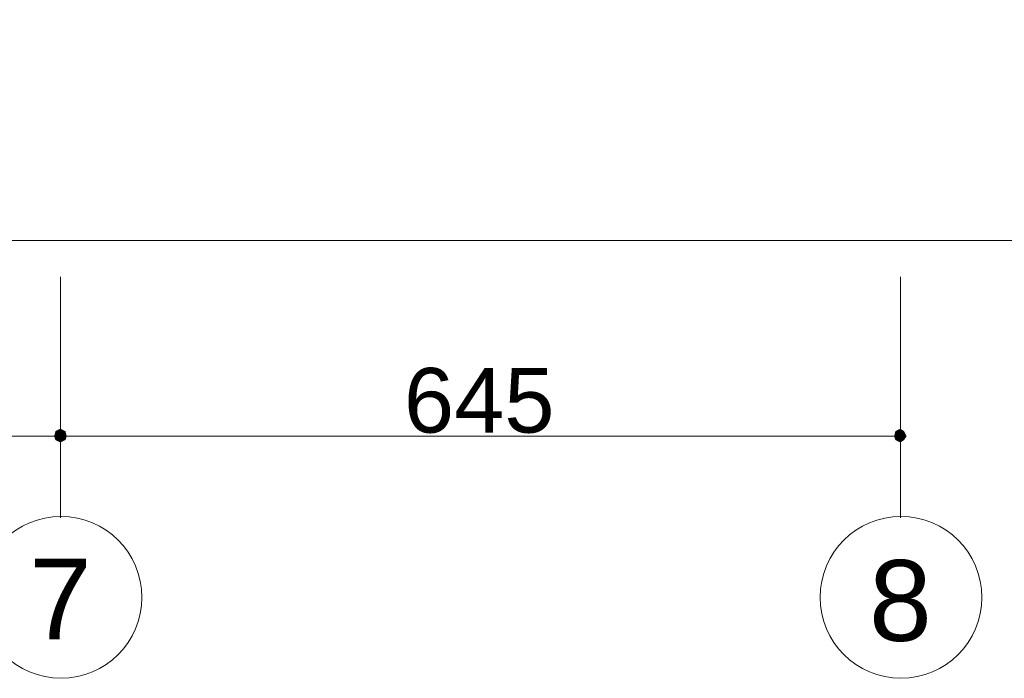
# Model space of a CAD drawing. Header units: metres. Extents: x 5.7 to 89.8, y 4 to 63.5.
# Tile 19 of 45: x 49.3 to 56.8, y 14.7 to 19.7. Entities that reach past the tile are written whole.
import ezdxf

# ---------------------------------------------------------------- set-up
doc = ezdxf.new("R2010")
doc.units = ezdxf.units.M
doc.header["$MEASUREMENT"] = 0
for name, color, linetype in [('PDF10_ax', 7, 'Continuous'), ('PDF10_dim', 7, 'Continuous'), ('PDF10_furn', 7, 'Continuous'), ('PDF10_Text', 7, 'Continuous'), ('PDF10_W', 7, 'Continuous')]:
    doc.layers.add(name, color=color, linetype=linetype)
doc.styles.add('PDF Arial', font='arial.ttf')

msp = doc.modelspace()

# ---------------------------------------------------------------- linework, layer by layer
at = {"layer": 'PDF10_ax', "lineweight": 9}
for points in [[(49.5846, 17.7375), (49.5846, 15.8883)], [(56.0375, 17.7375), (56.0375, 15.8883)]]:
    msp.add_lwpolyline(points, dxfattribs=at)
for centre in [(49.5894, 15.2767), (56.0423, 15.2767)]:
    msp.add_circle(centre, 0.6212, dxfattribs=at)
at = {"layer": 'PDF10_dim', "lineweight": 20}
msp.add_lwpolyline([(49.5846, 16.4565), (49.5846, 17.4582)], close=True, dxfattribs=at)
for points in [[(56.0375, 16.8899), (56.0375, 16.4565)], [(49.4883, 16.5143), (43.6807, 16.5143)], [(55.9316, 16.5143), (49.6809, 16.5143)]]:
    msp.add_lwpolyline(points, dxfattribs=at)
at = {"layer": 'PDF10_furn', "lineweight": 9}
msp.add_lwpolyline([(58.1853, 29.0156), (58.1853, 18.0168), (15.2301, 18.0168), (15.2301, 52.8143), (66.0829, 52.8143), (66.0829, 29.0156)], close=True, dxfattribs=at)
at = {"layer": 'PDF10_W', "lineweight": 9}
for points in [[(49.5365, 16.5143), (49.4883, 16.5143)], [(49.6328, 16.5143), (49.6809, 16.5143)], [(55.9894, 16.5143), (55.9316, 16.5143)]]:
    msp.add_lwpolyline(points, dxfattribs=at)
at = {"layer": 'PDF10_W', "transparency": 33554559}
for points in [[(49.5846, 16.5721), (49.5461, 16.5528), (49.5846, 16.5143)], [(49.5846, 16.5143), (49.5846, 16.5721), (49.5461, 16.5528)], [(49.5846, 16.5143), (49.6232, 16.5528), (49.5846, 16.5721)], [(49.6232, 16.5528), (49.5846, 16.5143), (49.5846, 16.5721)], [(56.0375, 16.5143), (56.0375, 16.5721), (55.999, 16.5528)], [(56.0664, 16.5528), (56.0375, 16.5143), (56.0375, 16.5721)], [(49.5461, 16.5528), (49.5846, 16.5143), (49.5365, 16.5143)], [(49.5461, 16.5528), (49.5365, 16.5143), (49.5846, 16.5143)], [(49.5365, 16.5143), (49.5461, 16.4854), (49.5846, 16.5143)], [(49.5365, 16.5143), (49.5846, 16.5143), (49.5461, 16.4854)], [(49.5461, 16.4854), (49.5846, 16.5143), (49.5846, 16.4661)], [(49.5846, 16.5143), (49.5461, 16.4854), (49.5846, 16.4661)], [(49.6328, 16.5143), (49.5846, 16.5143), (49.6232, 16.5528)], [(49.6328, 16.5143), (49.6232, 16.5528), (49.5846, 16.5143)], [(49.5846, 16.5143), (49.5846, 16.4661), (49.6232, 16.4854)], [(49.6232, 16.4854), (49.6328, 16.5143), (49.5846, 16.5143)], [(49.5846, 16.4661), (49.6232, 16.4854), (49.5846, 16.5143)], [(49.6232, 16.4854), (49.5846, 16.5143), (49.6328, 16.5143)], [(55.999, 16.5528), (55.9894, 16.5143), (56.0375, 16.5143)], [(55.9894, 16.5143), (56.0375, 16.5143), (55.999, 16.4854)], [(56.0375, 16.5143), (55.999, 16.4854), (56.0375, 16.4661)], [(56.0857, 16.5143), (56.0664, 16.5528), (56.0375, 16.5143)], [(56.0375, 16.4661), (56.0664, 16.4854), (56.0375, 16.5143)], [(56.0664, 16.4854), (56.0375, 16.5143), (56.0857, 16.5143)]]:
    msp.add_solid(points, dxfattribs=at)

# ---------------------------------------------------------------- texts
at = {"layer": 'PDF10_Text', "attachment_point": 7, "style": 'PDF Arial'}
for s, insert, char_height in [('645', (52.2236, 16.5349), 0.49638), ('7', (49.3438, 14.954), 0.6205), ('8', (55.7968, 14.934), 0.6205)]:
    msp.add_mtext(s, dxfattribs=dict(at, insert=insert, char_height=char_height))

doc.saveas('drawing.dxf')
